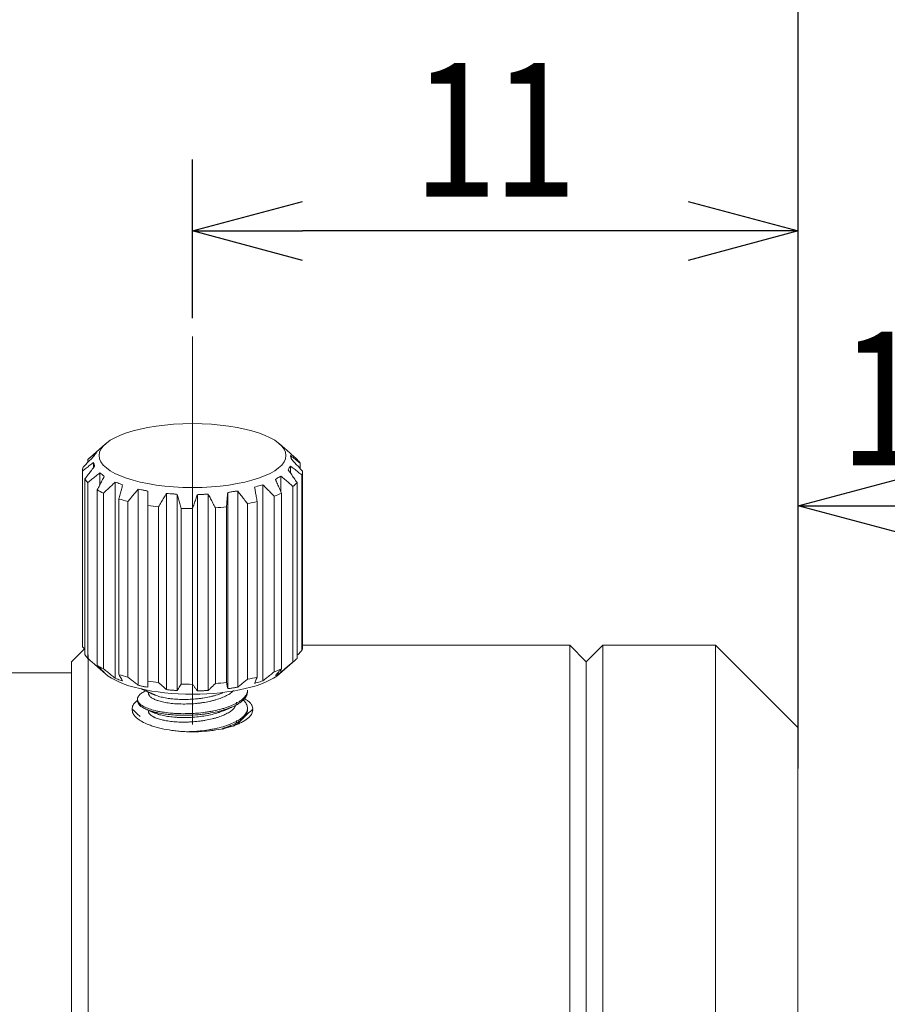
# Model space of a CAD drawing. Header units: millimetres. Extents: x 504 to 605, y 222 to 305.
# Tile 68 of 70: x 560 to 575, y 272 to 290. Entities that reach past the tile are written whole.
import ezdxf

# ---------------------------------------------------------------- set-up
doc = ezdxf.new("R2010")
doc.units = ezdxf.units.MM
doc.header["$LTSCALE"] = 0.03
doc.linetypes.add('CENTER', pattern=[50.8, 31.75, -6.35, 6.35, -6.35])
doc.layers.get('0').update_dxf_attribs({"lineweight": 15})
doc.layers.add('1', color=7, linetype='Continuous', true_color=0xffffff)
doc.styles.get("Standard").update_dxf_attribs({"font": 'simsun.ttc', "width": 0.85})
doc.dimstyles.new('ISO-25', dxfattribs={"dimtxt": 2.5, "dimasz": 2, "dimexe": 1.3, "dimexo": 0.625, "dimtad": 1, "dimzin": 9, "dimdsep": 46, "dimtxsty": 'Standard', "dimblk": 'OPEN30', "dimcen": 2, "dimazin": 2, "dimtfac": 0.6, "dimtmove": 0, "dimatfit": 0, "dimldrblk": 'OPEN30', "dimfxl": 1, "dimtolj": 1, "dimarcsym": 0})

# ---------------------------------------------------------------- blocks, each defined once
blk = doc.blocks.new('_Open30')
at = {"color": 0, "linetype": 'ByBlock', "lineweight": -2}
for p, q in [((-1, 0.2679), (0, 0)), ((0, 0), (-1, -0.2679)), ((0, 0), (-1, 0))]:
    blk.add_line(p, q, dxfattribs=at)
blk = doc.blocks.new('*D4')
at = {"color": 0, "lineweight": -2}
for p, q in [((573.828, 276.968), (573.828, 282.805)), ((591.353, 257.031), (591.353, 282.805)), ((575.828, 281.505), (589.353, 281.505))]:
    blk.add_line(p, q, dxfattribs=at)
at = {"layer": 'Defpoints', "color": 0}
for p in [(591.353, 281.505), (573.828, 276.343), (591.353, 256.406)]:
    blk.add_point(p, dxfattribs=at)
at = {"color": 0, "lineweight": -2, "xscale": 2, "yscale": 2, "zscale": 2, "rotation": 180}
blk.add_blockref('_Open30', (573.828, 281.505), dxfattribs=at)
at = {"color": 0, "lineweight": -2, "xscale": 2, "yscale": 2, "zscale": 2}
blk.add_blockref('_Open30', (591.353, 281.505), dxfattribs=at)
at = {"color": 0, "insert": (582.59, 283.471), "char_height": 2.5, "width": 45.23776, "attachment_point": 5}
blk.add_mtext('\\A1;17.526±0.2', dxfattribs=at)
blk = doc.blocks.new('*D5')
at = {"color": 0, "lineweight": -2}
for p, q in [((562.817, 284.918), (562.817, 287.805)), ((573.828, 276.726), (573.828, 287.805)), ((571.828, 286.505), (564.817, 286.505))]:
    blk.add_line(p, q, dxfattribs=at)
at = {"layer": 'Defpoints', "color": 0}
for p in [(562.817, 286.505), (562.817, 284.293), (573.828, 276.101)]:
    blk.add_point(p, dxfattribs=at)
at = {"color": 0, "lineweight": -2, "xscale": 2, "yscale": 2, "zscale": 2, "rotation": 180}
blk.add_blockref('_Open30', (562.817, 286.505), dxfattribs=at)
at = {"color": 0, "lineweight": -2, "xscale": 2, "yscale": 2, "zscale": 2}
blk.add_blockref('_Open30', (573.828, 286.505), dxfattribs=at)
at = {"color": 0, "insert": (568.323, 288.38), "char_height": 2.5, "attachment_point": 5}
blk.add_mtext('\\A1;11', dxfattribs=at)
blk = doc.blocks.new('*D1')
at = {"color": 0, "lineweight": -2}
for p, q in [((523.117, 282.896), (523.117, 297.805)), ((573.828, 277.083), (573.828, 297.805)), ((525.117, 296.505), (571.828, 296.505))]:
    blk.add_line(p, q, dxfattribs=at)
at = {"layer": 'Defpoints', "color": 0}
for p in [(573.828, 296.505), (523.117, 282.271), (573.828, 276.458)]:
    blk.add_point(p, dxfattribs=at)
at = {"color": 0, "lineweight": -2, "xscale": 2, "yscale": 2, "zscale": 2, "rotation": 180}
blk.add_blockref('_Open30', (523.117, 296.505), dxfattribs=at)
at = {"color": 0, "lineweight": -2, "xscale": 2, "yscale": 2, "zscale": 2}
blk.add_blockref('_Open30', (573.828, 296.505), dxfattribs=at)
at = {"color": 0, "insert": (548.472, 298.38), "char_height": 2.5, "attachment_point": 5}
blk.add_mtext('\\A1;50.71', dxfattribs=at)
blk = doc.blocks.new('*D6')
at = {"color": 0, "lineweight": -2}
for p, q in [((553.317, 283.046), (553.317, 292.805)), ((573.828, 276.982), (573.828, 292.805)), ((555.317, 291.505), (571.828, 291.505))]:
    blk.add_line(p, q, dxfattribs=at)
at = {"layer": 'Defpoints', "color": 0}
for p in [(573.828, 291.505), (553.317, 282.421), (573.828, 276.357)]:
    blk.add_point(p, dxfattribs=at)
at = {"color": 0, "lineweight": -2, "xscale": 2, "yscale": 2, "zscale": 2, "rotation": 180}
blk.add_blockref('_Open30', (553.317, 291.505), dxfattribs=at)
at = {"color": 0, "lineweight": -2, "xscale": 2, "yscale": 2, "zscale": 2}
blk.add_blockref('_Open30', (573.828, 291.505), dxfattribs=at)
at = {"color": 0, "insert": (563.573, 293.38), "char_height": 2.5, "attachment_point": 5}
blk.add_mtext('\\A1;20.5', dxfattribs=at)
blk = doc.blocks.new('*D7')
at = {"color": 0, "lineweight": -2}
for p, q in [((516.839, 260.296), (516.839, 302.805)), ((573.828, 277.513), (573.828, 302.805)), ((518.839, 301.505), (571.828, 301.505))]:
    blk.add_line(p, q, dxfattribs=at)
at = {"layer": 'Defpoints', "color": 0}
for p in [(573.828, 301.505), (573.828, 276.888), (516.839, 259.671)]:
    blk.add_point(p, dxfattribs=at)
at = {"color": 0, "lineweight": -2, "xscale": 2, "yscale": 2, "zscale": 2, "rotation": 180}
blk.add_blockref('_Open30', (516.839, 301.505), dxfattribs=at)
at = {"color": 0, "lineweight": -2, "xscale": 2, "yscale": 2, "zscale": 2}
blk.add_blockref('_Open30', (573.828, 301.505), dxfattribs=at)
at = {"color": 0, "insert": (545.321, 303.38), "char_height": 2.5, "attachment_point": 5}
blk.add_mtext('\\A1;56.99', dxfattribs=at)
blk = doc.blocks.new('A$C4323a73e')
at = {"layer": '1', "color": 7, "linetype": 'Continuous', "lineweight": 18}
for p, q in [((44.395, 22.961), (44.116, 22.716)), ((47.657, 22.877), (47.562, 22.961)), ((47.657, 22.877), (47.664, 22.872)), ((44.076, 22.678), (44.076, 22.626)), ((44.178, 22.622), (44.178, 22.527)), ((47.935, 22.515), (47.935, 22.609)), ((43.979, 22.467), (43.979, 19.272)), ((44.294, 22.433), (44.294, 22.215)), ((47.76, 22.558), (47.76, 22.431)), ((47.968, 19.201), (47.968, 22.396)), ((47.979, 22.467), (47.979, 19.272)), ((44.022, 19.13), (44.022, 22.325)), ((44.076, 22.256), (44.076, 19.061)), ((44.574, 22.266), (44.574, 18.7)), ((47.257, 22.218), (47.257, 18.652)), ((47.587, 22.374), (47.587, 22.086)), ((47.881, 22.256), (47.881, 19.061)), ((44.247, 18.93), (44.247, 22.125)), ((44.361, 22.065), (44.361, 18.87)), ((44.992, 22.136), (44.992, 18.571)), ((45.165, 22.102), (45.165, 18.536)), ((45.507, 22.057), (45.507, 18.492)), ((45.702, 22.043), (45.702, 18.477)), ((46.067, 22.037), (46.067, 18.471)), ((46.266, 22.044), (46.266, 18.478)), ((46.619, 22.076), (46.619, 18.51)), ((46.802, 22.104), (46.802, 18.538)), ((47.597, 22.065), (47.597, 18.87)), ((47.806, 18.994), (47.806, 22.189)), ((44.64, 18.764), (44.64, 21.959)), ((44.803, 21.914), (44.803, 18.719)), ((46.979, 18.68), (46.979, 21.875)), ((47.154, 21.914), (47.154, 18.719)), ((47.465, 18.814), (47.465, 22.009)), ((45.165, 18.647), (45.165, 21.842)), ((45.361, 21.816), (45.361, 18.622)), ((45.77, 18.592), (45.77, 21.787)), ((45.979, 21.783), (45.979, 18.588)), ((46.395, 18.603), (46.395, 21.798)), ((46.597, 21.816), (46.597, 18.622)), ((44.014, 19.234), (43.779, 18.999)), ((52.839, 19.299), (47.979, 19.299)), ((52.839, 19.299), (52.839, -4.996)), ((53.139, 18.999), (52.839, 19.299)), ((53.439, 19.3), (53.139, 19)), ((53.439, 18.642), (53.439, 19.3)), ((55.489, 19.3), (53.439, 19.3)), ((55.489, -19.3), (55.489, 19.3)), ((56.989, 17.8), (55.489, 19.3)), ((43.779, 18.999), (43.779, -4.919)), ((44.079, -4.996), (44.079, 19.125)), ((47.562, 18.779), (47.841, 19.023)), ((53.139, 18.353), (53.139, 19)), ((44.294, 18.884), (44.294, 18.868)), ((44.3, 18.862), (44.395, 18.779)), ((47.587, 18.86), (47.587, 18.809)), ((43.779, 18.799), (40.479, 18.799)), ((53.439, -19.3), (53.439, 18.642)), ((45.178, 18.446), (45.178, 18.426)), ((46.979, 18.453), (46.979, 18.483)), ((44.979, 18.318), (44.979, 18.289)), ((53.139, 12.837), (53.139, 18.353)), ((46.979, 18.124), (46.979, 18.154)), ((56.989, 17.8), (56.989, 17.193)), ((56.989, 17.193), (56.989, -17.8)), ((53.139, -4.919), (53.139, 12.839))]:
    blk.add_line(p, q, dxfattribs=at)
blk.add_ellipse((45.979, 22.749), major_axis=(1.7, 0), ratio=0.342023, dxfattribs=at)
for centre, major_axis, start_param, end_param in [((45.979, 22.467), (2, 0), 2.769062, 2.827434), ((45.979, 22.467), (2, 0), 0.209523, 0.31416), ((45.979, 22.467), (2, 0), 3.036956, 3.141593), ((45.979, 22.467), (2, 0), 6.178549, 6.283186), ((45.979, 22.467), (2, 0), 3.351115, 3.455752), ((45.979, 22.467), (2, 0), 5.864389, 5.969026), ((45.979, 22.467), (2, 0), 3.665274, 3.769911), ((45.979, 22.467), (2, 0), 5.55023, 5.654867), ((45.979, 22.467), (2, 0), 3.979434, 4.084071), ((45.979, 22.467), (2, 0), 5.236071, 5.340708), ((45.979, 22.467), (2, 0), 4.293593, 4.39823), ((45.979, 22.467), (2, 0), 4.607752, 4.712389), ((45.979, 22.467), (2, 0), 4.921911, 5.026549), ((45.979, 19.272), (-2, 0), 3.036956, 3.141593), ((45.979, 19.272), (-2, 0), 0.209523, 0.314159), ((45.979, 19.272), (-2, 0), 2.722797, 2.827433), ((45.979, 19.272), (-2, 0), 0.523682, 0.628319), ((45.979, 19.272), (-2, 0), 2.408637, 2.513274), ((45.979, 18.99), (-1.7, 0), 0.372582, 2.769126), ((45.979, 19.272), (-2, 0), 0.837841, 0.942478), ((45.979, 19.272), (-2, 0), 1.152, 1.256637), ((45.979, 19.272), (-2, 0), 2.094478, 2.199115), ((45.979, 19.272), (-2, 0), 1.46616, 1.570796), ((45.979, 19.272), (-2, 0), 1.780319, 1.884956)]:
    blk.add_ellipse(centre, major_axis=major_axis, ratio=0.342023, start_param=start_param, end_param=end_param, dxfattribs=at)
for points, degree in [([(43.989, 22.538), (44.013, 22.563), (44.061, 22.61), (44.13, 22.68), (44.175, 22.725), (44.197, 22.747)], 3), ([(44.239, 22.814), (44.221, 22.8), (44.186, 22.77), (44.132, 22.725), (44.095, 22.694), (44.076, 22.678)], 3), ([(44.197, 22.747), (44.202, 22.755), (44.211, 22.772), (44.225, 22.794), (44.234, 22.808), (44.239, 22.814)], 3), ([(47.664, 22.872), (47.687, 22.851), (47.734, 22.809), (47.806, 22.745), (47.856, 22.701), (47.881, 22.678)], 3), ([(47.758, 22.751), (47.759, 22.748), (47.762, 22.741), (47.765, 22.73), (47.768, 22.723), (47.769, 22.719)], 3), ([(47.935, 22.609), (47.915, 22.626), (47.874, 22.658), (47.816, 22.705), (47.777, 22.736), (47.758, 22.751)], 3), ([(44.178, 22.622), (44.157, 22.606), (44.113, 22.572), (44.047, 22.521), (44.001, 22.485), (43.979, 22.467)], 3), ([(44.188, 22.591), (44.187, 22.594), (44.185, 22.602), (44.181, 22.612), (44.179, 22.619), (44.178, 22.622)], 3), ([(44.199, 22.554), (44.198, 22.558), (44.195, 22.567), (44.192, 22.579), (44.19, 22.587), (44.188, 22.591)], 3), ([(47.769, 22.719), (47.77, 22.716), (47.772, 22.708), (47.776, 22.696), (47.778, 22.687), (47.779, 22.683)], 3), ([(47.779, 22.683), (47.801, 22.66), (47.844, 22.613), (47.91, 22.541), (47.956, 22.492), (47.979, 22.467)], 3), ([(44.022, 22.325), (44.043, 22.351), (44.083, 22.404), (44.142, 22.48), (44.18, 22.53), (44.199, 22.554)], 3), ([(44.294, 22.433), (44.27, 22.414), (44.223, 22.376), (44.151, 22.317), (44.101, 22.276), (44.076, 22.256)], 3), ([(44.375, 22.371), (44.366, 22.379), (44.348, 22.394), (44.321, 22.415), (44.303, 22.427), (44.294, 22.433)], 3), ([(47.76, 22.558), (47.755, 22.552), (47.746, 22.538), (47.732, 22.516), (47.723, 22.5), (47.718, 22.491)], 3), ([(47.718, 22.491), (47.736, 22.466), (47.771, 22.415), (47.825, 22.337), (47.862, 22.283), (47.881, 22.256)], 3), ([(47.968, 22.396), (47.944, 22.414), (47.897, 22.452), (47.827, 22.506), (47.782, 22.541), (47.76, 22.558)], 3), ([(44.247, 22.125), (44.261, 22.153), (44.29, 22.21), (44.333, 22.292), (44.361, 22.345), (44.375, 22.371)], 3), ([(44.574, 22.266), (44.551, 22.244), (44.505, 22.201), (44.434, 22.134), (44.385, 22.088), (44.361, 22.065)], 3), ([(44.708, 22.215), (44.693, 22.222), (44.663, 22.235), (44.619, 22.252), (44.589, 22.261), (44.574, 22.266)], 3), ([(44.64, 21.959), (44.648, 21.988), (44.663, 22.047), (44.686, 22.132), (44.701, 22.188), (44.708, 22.215)], 3), ([(47.257, 22.218), (47.241, 22.214), (47.208, 22.205), (47.158, 22.19), (47.125, 22.178), (47.109, 22.172)], 3), ([(47.465, 22.009), (47.441, 22.034), (47.394, 22.081), (47.325, 22.151), (47.28, 22.196), (47.257, 22.218)], 3), ([(47.587, 22.374), (47.576, 22.369), (47.554, 22.357), (47.521, 22.337), (47.499, 22.323), (47.487, 22.315)], 3), ([(47.487, 22.315), (47.499, 22.288), (47.523, 22.234), (47.559, 22.151), (47.584, 22.094), (47.597, 22.065)], 3), ([(47.806, 22.189), (47.781, 22.21), (47.731, 22.253), (47.658, 22.315), (47.611, 22.355), (47.587, 22.374)], 3), ([(44.992, 22.136), (44.972, 22.113), (44.931, 22.065), (44.868, 21.99), (44.825, 21.939), (44.803, 21.914)], 3), ([(45.165, 22.102), (45.146, 22.107), (45.108, 22.116), (45.05, 22.128), (45.011, 22.134), (44.992, 22.136)], 3), ([(45.165, 21.842), (45.165, 21.872), (45.165, 21.932), (45.165, 22.018), (45.165, 22.074), (45.165, 22.102)], 3), ([(45.507, 22.057), (45.491, 22.032), (45.459, 21.98), (45.41, 21.899), (45.377, 21.844), (45.361, 21.816)], 3), ([(45.702, 22.043), (45.68, 22.046), (45.637, 22.05), (45.572, 22.055), (45.528, 22.057), (45.507, 22.057)], 3), ([(45.77, 21.787), (45.762, 21.816), (45.747, 21.875), (45.724, 21.96), (45.709, 22.016), (45.702, 22.043)], 3), ([(46.067, 22.037), (46.058, 22.01), (46.039, 21.955), (46.009, 21.87), (45.989, 21.812), (45.979, 21.783)], 3), ([(46.266, 22.044), (46.244, 22.044), (46.2, 22.044), (46.134, 22.042), (46.089, 22.038), (46.067, 22.037)], 3), ([(46.395, 21.798), (46.38, 21.826), (46.351, 21.883), (46.308, 21.964), (46.28, 22.018), (46.266, 22.044)], 3), ([(46.619, 22.076), (46.617, 22.048), (46.612, 21.992), (46.604, 21.906), (46.599, 21.847), (46.597, 21.816)], 3), ([(46.802, 22.104), (46.782, 22.102), (46.741, 22.097), (46.68, 22.088), (46.64, 22.08), (46.619, 22.076)], 3), ([(46.979, 21.875), (46.958, 21.901), (46.918, 21.954), (46.859, 22.03), (46.821, 22.08), (46.802, 22.104)], 3), ([(47.109, 22.172), (47.114, 22.144), (47.123, 22.089), (47.139, 22.003), (47.149, 21.944), (47.154, 21.914)], 3), ([(44.022, 19.224), (44.008, 19.24), (43.993, 19.256), (43.979, 19.272)], 3), ([(44.294, 18.868), (44.269, 18.889), (44.221, 18.932), (44.149, 18.996), (44.1, 19.039), (44.076, 19.061)], 3), ([(47.806, 18.994), (47.782, 18.973), (47.733, 18.932), (47.66, 18.87), (47.612, 18.829), (47.587, 18.809)], 3), ([(44.247, 18.93), (44.261, 18.916), (44.289, 18.888), (44.332, 18.846), (44.361, 18.819), (44.375, 18.805)], 3), ([(44.375, 18.805), (44.366, 18.811), (44.348, 18.823), (44.321, 18.844), (44.303, 18.859), (44.294, 18.868)], 3), ([(44.574, 18.7), (44.55, 18.719), (44.503, 18.756), (44.431, 18.813), (44.384, 18.851), (44.361, 18.87)], 3), ([(47.465, 18.814), (47.442, 18.796), (47.396, 18.76), (47.327, 18.706), (47.281, 18.67), (47.257, 18.652)], 3), ([(47.487, 18.749), (47.5, 18.763), (47.524, 18.789), (47.56, 18.829), (47.585, 18.856), (47.597, 18.87)], 3), ([(47.587, 18.809), (47.576, 18.801), (47.554, 18.786), (47.521, 18.766), (47.499, 18.755), (47.487, 18.749)], 3), ([(44.708, 18.649), (44.693, 18.654), (44.663, 18.664), (44.619, 18.681), (44.589, 18.693), (44.574, 18.7)], 3), ([(44.64, 18.764), (44.648, 18.751), (44.663, 18.725), (44.685, 18.687), (44.7, 18.662), (44.708, 18.649)], 3), ([(44.992, 18.571), (44.971, 18.587), (44.929, 18.62), (44.866, 18.669), (44.824, 18.702), (44.803, 18.719)], 3), ([(45.165, 18.647), (45.165, 18.635), (45.165, 18.61), (45.165, 18.573), (45.165, 18.549), (45.165, 18.536)], 3), ([(46.979, 18.68), (46.959, 18.664), (46.92, 18.632), (46.861, 18.585), (46.822, 18.554), (46.802, 18.538)], 3), ([(47.109, 18.606), (47.114, 18.619), (47.124, 18.643), (47.139, 18.681), (47.149, 18.706), (47.154, 18.719)], 3), ([(47.257, 18.652), (47.241, 18.646), (47.208, 18.634), (47.158, 18.619), (47.125, 18.61), (47.109, 18.606)], 3), ([(45.165, 18.536), (45.146, 18.539), (45.108, 18.545), (45.05, 18.557), (45.011, 18.566), (44.992, 18.571)], 3), ([(45.151, 18.457), (45.227, 18.424), (45.307, 18.39)], 2), ([(45.507, 18.492), (45.49, 18.506), (45.458, 18.535), (45.409, 18.578), (45.377, 18.607), (45.361, 18.622)], 3), ([(45.702, 18.477), (45.68, 18.478), (45.637, 18.479), (45.572, 18.484), (45.528, 18.489), (45.507, 18.492)], 3), ([(45.77, 18.592), (45.762, 18.579), (45.747, 18.553), (45.725, 18.515), (45.71, 18.49), (45.702, 18.477)], 3), ([(46.067, 18.471), (46.057, 18.484), (46.038, 18.51), (46.008, 18.549), (45.988, 18.575), (45.979, 18.588)], 3), ([(46.266, 18.478), (46.244, 18.476), (46.2, 18.473), (46.134, 18.471), (46.089, 18.471), (46.067, 18.471)], 3), ([(46.395, 18.603), (46.38, 18.589), (46.352, 18.561), (46.309, 18.519), (46.281, 18.492), (46.266, 18.478)], 3), ([(46.619, 18.51), (46.617, 18.523), (46.612, 18.547), (46.604, 18.584), (46.599, 18.609), (46.597, 18.622)], 3), ([(46.802, 18.538), (46.782, 18.534), (46.741, 18.526), (46.68, 18.517), (46.64, 18.512), (46.619, 18.51)], 3), ([(44.882, 18.139), (44.93, 18.093), (44.979, 18.047), (45.028, 18.001)], 3), ([(45.15, 18.128), (45.229, 18.095), (45.31, 18.06)], 2), ([(46.531, 18.104), (46.607, 18.137), (46.686, 18.171)], 2), ([(47.075, 18.138), (46.975, 18.044), (46.875, 17.949), (46.775, 17.854)], 3), ([(46.523, 17.772), (46.601, 17.805), (46.682, 17.84)], 2)]:
    blk.add_open_spline(points, degree=degree, dxfattribs=at)
for points, knots in [([(47.968, 19.201), (47.945, 19.177), (47.916, 19.148), (47.887, 19.119), (47.881, 19.113)], [0, 0, 0, 0, 0.794008, 1, 1, 1, 1]), ([(46.979, 18.483), (46.979, 18.479), (46.978, 18.476), (46.977, 18.451), (46.971, 18.429), (46.956, 18.398), (46.949, 18.387), (46.935, 18.366), (46.926, 18.356), (46.898, 18.326), (46.875, 18.306), (46.841, 18.282), (46.834, 18.277), (46.82, 18.268), (46.812, 18.263), (46.789, 18.249), (46.773, 18.24), (46.722, 18.214), (46.684, 18.198), (46.633, 18.179), (46.623, 18.175), (46.601, 18.168), (46.591, 18.164), (46.558, 18.154), (46.535, 18.147), (46.466, 18.128), (46.418, 18.117), (46.343, 18.101), (46.317, 18.096), (46.265, 18.088), (46.239, 18.084), (46.159, 18.073), (46.106, 18.067), (46.024, 18.061), (45.997, 18.059), (45.942, 18.056), (45.914, 18.056), (45.833, 18.054), (45.78, 18.054), (45.701, 18.057), (45.674, 18.058), (45.636, 18.061), (45.623, 18.062), (45.597, 18.064), (45.585, 18.065), (45.522, 18.071), (45.475, 18.077), (45.407, 18.088), (45.384, 18.092), (45.352, 18.098), (45.341, 18.101), (45.32, 18.105), (45.31, 18.108), (45.26, 18.12), (45.223, 18.131), (45.173, 18.149), (45.157, 18.155), (45.127, 18.167), (45.113, 18.174), (45.074, 18.194), (45.052, 18.208), (45.025, 18.23), (45.017, 18.238), (45.004, 18.253), (44.998, 18.261), (44.988, 18.277), (44.985, 18.285), (44.98, 18.301), (44.979, 18.309), (44.978, 18.332), (44.982, 18.348), (44.995, 18.371), (45, 18.379), (45.013, 18.394), (45.021, 18.402), (45.047, 18.424), (45.068, 18.438), (45.106, 18.459), (45.12, 18.465), (45.138, 18.474), (45.142, 18.475), (45.146, 18.477)], [0, 0, 0, 0, 0.007196, 0.007196, 0.051075, 0.051075, 0.073015, 0.073015, 0.094954, 0.094954, 0.138833, 0.138833, 0.149803, 0.149803, 0.160773, 0.160773, 0.182712, 0.182712, 0.226591, 0.226591, 0.237561, 0.237561, 0.24853, 0.24853, 0.27047, 0.27047, 0.314349, 0.314349, 0.336288, 0.336288, 0.358228, 0.358228, 0.402106, 0.402106, 0.424046, 0.424046, 0.445985, 0.445985, 0.489864, 0.489864, 0.511804, 0.511804, 0.522773, 0.522773, 0.533743, 0.533743, 0.577622, 0.577622, 0.599561, 0.599561, 0.610531, 0.610531, 0.621501, 0.621501, 0.66538, 0.66538, 0.687319, 0.687319, 0.709259, 0.709259, 0.753138, 0.753138, 0.775077, 0.775077, 0.797016, 0.797016, 0.818956, 0.818956, 0.840895, 0.840895, 0.884774, 0.884774, 0.906714, 0.906714, 0.928653, 0.928653, 0.972532, 0.972532, 0.994471, 0.994471, 1, 1, 1, 1]), ([(44.979, 18.289), (44.979, 18.282), (44.979, 18.275), (44.983, 18.26), (44.986, 18.252), (44.995, 18.236), (45, 18.229), (45.019, 18.206), (45.036, 18.191), (45.068, 18.17), (45.079, 18.163), (45.105, 18.149), (45.118, 18.142), (45.162, 18.123), (45.195, 18.111), (45.24, 18.097), (45.249, 18.094), (45.268, 18.089), (45.278, 18.086), (45.308, 18.079), (45.328, 18.074), (45.392, 18.061), (45.436, 18.053), (45.496, 18.045), (45.508, 18.044), (45.532, 18.041), (45.544, 18.04), (45.582, 18.036), (45.607, 18.034), (45.684, 18.028), (45.736, 18.026), (45.816, 18.025), (45.843, 18.025), (45.898, 18.026), (45.925, 18.026), (46.007, 18.03), (46.061, 18.034), (46.142, 18.042), (46.169, 18.045), (46.222, 18.052), (46.249, 18.056), (46.327, 18.069), (46.377, 18.078), (46.45, 18.095), (46.474, 18.101), (46.509, 18.11), (46.521, 18.114), (46.544, 18.12), (46.555, 18.124), (46.61, 18.141), (46.651, 18.156), (46.709, 18.18), (46.727, 18.188), (46.754, 18.201), (46.762, 18.206), (46.779, 18.215), (46.787, 18.219), (46.827, 18.242), (46.854, 18.261), (46.89, 18.29), (46.901, 18.3), (46.921, 18.32), (46.929, 18.33), (46.953, 18.361), (46.964, 18.383), (46.974, 18.415), (46.976, 18.425), (46.978, 18.442), (46.979, 18.448), (46.979, 18.453)], [0, 0, 0, 0, 0.022607, 0.022607, 0.048651, 0.048651, 0.074696, 0.074696, 0.126785, 0.126785, 0.152829, 0.152829, 0.178873, 0.178873, 0.230962, 0.230962, 0.243984, 0.243984, 0.257006, 0.257006, 0.283051, 0.283051, 0.33514, 0.33514, 0.348162, 0.348162, 0.361184, 0.361184, 0.387228, 0.387228, 0.439317, 0.439317, 0.465361, 0.465361, 0.491406, 0.491406, 0.543495, 0.543495, 0.569539, 0.569539, 0.595583, 0.595583, 0.647672, 0.647672, 0.673716, 0.673716, 0.686739, 0.686739, 0.699761, 0.699761, 0.75185, 0.75185, 0.777894, 0.777894, 0.790916, 0.790916, 0.803938, 0.803938, 0.856027, 0.856027, 0.882071, 0.882071, 0.908116, 0.908116, 0.960204, 0.960204, 0.986249, 0.986249, 1, 1, 1, 1]), ([(45.052, 18.509), (45.056, 18.507), (45.06, 18.504), (45.069, 18.498), (45.075, 18.494), (45.087, 18.487), (45.093, 18.484), (45.116, 18.472), (45.133, 18.464), (45.151, 18.457)], [0, 0, 0, 0, 0.141086, 0.141086, 0.334884, 0.334884, 0.528683, 0.528683, 1, 1, 1, 1]), ([(45.178, 18.426), (45.178, 18.426), (45.178, 18.425), (45.178, 18.413), (45.182, 18.4), (45.193, 18.383), (45.197, 18.377), (45.208, 18.365), (45.215, 18.359), (45.236, 18.342), (45.254, 18.332), (45.285, 18.316), (45.296, 18.311), (45.314, 18.304), (45.32, 18.302), (45.333, 18.297), (45.339, 18.295), (45.373, 18.284), (45.403, 18.276), (45.45, 18.265), (45.467, 18.261), (45.501, 18.255), (45.519, 18.252), (45.574, 18.244), (45.651, 18.235), (45.733, 18.231), (45.818, 18.23), (45.861, 18.23), (45.948, 18.233), (45.991, 18.235), (46.057, 18.241), (46.079, 18.244), (46.122, 18.249), (46.143, 18.252), (46.207, 18.261), (46.248, 18.269), (46.298, 18.28), (46.309, 18.282), (46.328, 18.287), (46.358, 18.294), (46.386, 18.302), (46.441, 18.318), (46.476, 18.33), (46.525, 18.349), (46.541, 18.355), (46.571, 18.369), (46.586, 18.376), (46.627, 18.398), (46.651, 18.413), (46.683, 18.437), (46.694, 18.445), (46.71, 18.46), (46.717, 18.467), (46.723, 18.473)], [0, 0, 0, 0, 0.002479, 0.002479, 0.061518, 0.061518, 0.091038, 0.091038, 0.120557, 0.120557, 0.179596, 0.179596, 0.209115, 0.209115, 0.223875, 0.223875, 0.238635, 0.238635, 0.297674, 0.297674, 0.327193, 0.327193, 0.356712, 0.356712, 0.415751, 0.47479, 0.47479, 0.533829, 0.533829, 0.592868, 0.592868, 0.622387, 0.622387, 0.651907, 0.651907, 0.710945, 0.710945, 0.725705, 0.725705, 0.740465, 0.769984, 0.769984, 0.829023, 0.829023, 0.858543, 0.858543, 0.888062, 0.888062, 0.947101, 0.947101, 0.97662, 0.97662, 1, 1, 1, 1]), ([(44.885, 18.135), (44.882, 18.16), (44.886, 18.185), (44.904, 18.22), (44.912, 18.232), (44.931, 18.255), (44.943, 18.266), (44.964, 18.283), (44.973, 18.29), (44.982, 18.296)], [0, 0, 0, 0, 0.435113, 0.435113, 0.65267, 0.65267, 0.870227, 0.870227, 1, 1, 1, 1]), ([(45.306, 18.391), (45.318, 18.386), (45.331, 18.381), (45.373, 18.367), (45.402, 18.359), (45.466, 18.345), (45.5, 18.338), (45.546, 18.332), (45.555, 18.33), (45.574, 18.328), (45.603, 18.324), (45.632, 18.321), (45.691, 18.317), (45.732, 18.314), (45.785, 18.313), (45.796, 18.313), (45.818, 18.313), (45.85, 18.313), (45.882, 18.313), (45.947, 18.316), (45.991, 18.318), (46.056, 18.324), (46.078, 18.326), (46.121, 18.332), (46.143, 18.334), (46.206, 18.344), (46.247, 18.351), (46.308, 18.364), (46.328, 18.369), (46.367, 18.378), (46.386, 18.383), (46.441, 18.4), (46.475, 18.411), (46.516, 18.427), (46.524, 18.431), (46.532, 18.434), (46.533, 18.434), (46.533, 18.434)], [0, 0, 0, 0, 0.048441, 0.048441, 0.14124, 0.14124, 0.234038, 0.234038, 0.257238, 0.257238, 0.280438, 0.326837, 0.326837, 0.419636, 0.419636, 0.442836, 0.442836, 0.466035, 0.512435, 0.512435, 0.605234, 0.605234, 0.651633, 0.651633, 0.698032, 0.698032, 0.790831, 0.790831, 0.837231, 0.837231, 0.88363, 0.88363, 0.976429, 0.976429, 0.999629, 0.999629, 1, 1, 1, 1]), ([(46.905, 18.303), (46.907, 18.3), (46.91, 18.298), (46.931, 18.276), (46.947, 18.255), (46.963, 18.223), (46.968, 18.212), (46.975, 18.19), (46.977, 18.18), (46.98, 18.147), (46.978, 18.126), (46.968, 18.094), (46.963, 18.084), (46.955, 18.068), (46.952, 18.063), (46.945, 18.052), (46.941, 18.047), (46.922, 18.021), (46.902, 18.001), (46.867, 17.971), (46.854, 17.961), (46.826, 17.942), (46.811, 17.933), (46.764, 17.906), (46.729, 17.889), (46.672, 17.865), (46.652, 17.857), (46.61, 17.842), (46.589, 17.835), (46.522, 17.814), (46.476, 17.801), (46.403, 17.784), (46.378, 17.779), (46.34, 17.772), (46.327, 17.769), (46.302, 17.765), (46.288, 17.763), (46.223, 17.752), (46.17, 17.745), (46.089, 17.737), (46.062, 17.735), (46.021, 17.732), (46.008, 17.731), (45.98, 17.73), (45.967, 17.729), (45.933, 17.728), (45.913, 17.727), (45.894, 17.726)], [0, 0, 0, 0, 0.00898, 0.00898, 0.08916, 0.08916, 0.12925, 0.12925, 0.169339, 0.169339, 0.249519, 0.249519, 0.289609, 0.289609, 0.309654, 0.309654, 0.329699, 0.329699, 0.409878, 0.409878, 0.449968, 0.449968, 0.490058, 0.490058, 0.570237, 0.570237, 0.610327, 0.610327, 0.650417, 0.650417, 0.730597, 0.730597, 0.770687, 0.770687, 0.790731, 0.790731, 0.810776, 0.810776, 0.890956, 0.890956, 0.931046, 0.931046, 0.951091, 0.951091, 0.971136, 0.971136, 1, 1, 1, 1]), ([(46.926, 18.325), (46.927, 18.325), (46.928, 18.324), (46.939, 18.319), (46.948, 18.314), (46.973, 18.298), (47.003, 18.277), (47.026, 18.255), (47.04, 18.238), (47.045, 18.232), (47.053, 18.22), (47.056, 18.215), (47.071, 18.185), (47.076, 18.16), (47.072, 18.135)], [0, 0, 0, 0, 0.01088, 0.01088, 0.1008, 0.1008, 0.28064, 0.46048, 0.46048, 0.5504, 0.5504, 0.64032, 0.64032, 1, 1, 1, 1]), ([(47.073, 18.135), (47.076, 18.11), (47.071, 18.085), (47.053, 18.047), (47.046, 18.034), (47.026, 18.009), (47.014, 17.997), (46.975, 17.96), (46.941, 17.936), (46.891, 17.908), (46.881, 17.902), (46.859, 17.891), (46.826, 17.875), (46.765, 17.85), (46.711, 17.831), (46.669, 17.818), (46.655, 17.813), (46.625, 17.805), (46.61, 17.801), (46.535, 17.782), (46.471, 17.768), (46.387, 17.755), (46.37, 17.752), (46.335, 17.748), (46.318, 17.745), (46.265, 17.739), (46.23, 17.736), (46.124, 17.728), (46.052, 17.725), (45.96, 17.725), (45.942, 17.725), (45.906, 17.726), (45.851, 17.727), (45.762, 17.732), (45.692, 17.739), (45.639, 17.745), (45.622, 17.748), (45.588, 17.752), (45.571, 17.755), (45.486, 17.768), (45.422, 17.782), (45.332, 17.805), (45.303, 17.813), (45.26, 17.826), (45.246, 17.831), (45.219, 17.84), (45.206, 17.845), (45.142, 17.87), (45.096, 17.891), (45.047, 17.919), (45.037, 17.925), (45.018, 17.936), (45.01, 17.942), (44.984, 17.96), (44.954, 17.984), (44.931, 18.009), (44.917, 18.027), (44.912, 18.034), (44.904, 18.046), (44.901, 18.053), (44.886, 18.085), (44.881, 18.11), (44.885, 18.135)], [0, 0, 0, 0, 0.0625, 0.0625, 0.09375, 0.09375, 0.125, 0.125, 0.1875, 0.1875, 0.203125, 0.203125, 0.21875, 0.25, 0.28125, 0.28125, 0.296875, 0.296875, 0.3125, 0.3125, 0.375, 0.375, 0.390625, 0.390625, 0.40625, 0.40625, 0.4375, 0.4375, 0.5, 0.5, 0.515625, 0.515625, 0.53125, 0.5625, 0.59375, 0.59375, 0.609375, 0.609375, 0.625, 0.625, 0.6875, 0.6875, 0.71875, 0.71875, 0.734375, 0.734375, 0.75, 0.75, 0.8125, 0.8125, 0.828125, 0.828125, 0.84375, 0.84375, 0.875, 0.90625, 0.90625, 0.921875, 0.921875, 0.9375, 0.9375, 1, 1, 1, 1]), ([(45.178, 18.097), (45.179, 18.092), (45.179, 18.087), (45.182, 18.076), (45.185, 18.07), (45.191, 18.058), (45.196, 18.052), (45.211, 18.034), (45.225, 18.023), (45.25, 18.007), (45.259, 18.001), (45.275, 17.993), (45.28, 17.991), (45.291, 17.986), (45.296, 17.983), (45.326, 17.971), (45.352, 17.962), (45.395, 17.95), (45.41, 17.946), (45.434, 17.94), (45.442, 17.938), (45.459, 17.935), (45.467, 17.933), (45.509, 17.925), (45.545, 17.919), (45.602, 17.913), (45.621, 17.91), (45.661, 17.907), (45.682, 17.906), (45.743, 17.902), (45.785, 17.901), (45.849, 17.901), (45.871, 17.902), (45.914, 17.903), (45.936, 17.904), (46.002, 17.908), (46.045, 17.911), (46.11, 17.918), (46.131, 17.921), (46.163, 17.926), (46.174, 17.927), (46.195, 17.931), (46.206, 17.932), (46.258, 17.942), (46.298, 17.95), (46.357, 17.965), (46.376, 17.97), (46.413, 17.98), (46.431, 17.986), (46.485, 18.004), (46.517, 18.016), (46.578, 18.043), (46.606, 18.057), (46.657, 18.087), (46.701, 18.119), (46.733, 18.153), (46.752, 18.179), (46.757, 18.187), (46.766, 18.205), (46.769, 18.213), (46.776, 18.236), (46.778, 18.249), (46.778, 18.263)], [0, 0, 0, 0, 0.022703, 0.022703, 0.048739, 0.048739, 0.074776, 0.074776, 0.126848, 0.126848, 0.152884, 0.152884, 0.165902, 0.165902, 0.178921, 0.178921, 0.230993, 0.230993, 0.257029, 0.257029, 0.270047, 0.270047, 0.283065, 0.283065, 0.335138, 0.335138, 0.361174, 0.361174, 0.38721, 0.38721, 0.439283, 0.439283, 0.465319, 0.465319, 0.491355, 0.491355, 0.543428, 0.543428, 0.569464, 0.569464, 0.582482, 0.582482, 0.5955, 0.5955, 0.647573, 0.647573, 0.673609, 0.673609, 0.699645, 0.699645, 0.751718, 0.751718, 0.80379, 0.80379, 0.855863, 0.907935, 0.907935, 0.933972, 0.933972, 0.960008, 0.960008, 1, 1, 1, 1]), ([(45.307, 18.062), (45.329, 18.053), (45.353, 18.044), (45.394, 18.032), (45.41, 18.029), (45.441, 18.021), (45.458, 18.017), (45.509, 18.008), (45.545, 18.002), (45.601, 17.996), (45.621, 17.994), (45.65, 17.991), (45.66, 17.99), (45.681, 17.989), (45.691, 17.988), (45.743, 17.985), (45.784, 17.984), (45.848, 17.984), (45.87, 17.984), (45.913, 17.985), (45.935, 17.986), (46.001, 17.99), (46.088, 17.997), (46.173, 18.01), (46.257, 18.024), (46.298, 18.033), (46.375, 18.051), (46.413, 18.062), (46.457, 18.077), (46.466, 18.08), (46.483, 18.086), (46.503, 18.093), (46.523, 18.101), (46.534, 18.106)], [0, 0, 0, 0, 0.085762, 0.085762, 0.13217, 0.13217, 0.178578, 0.178578, 0.271394, 0.271394, 0.317802, 0.317802, 0.341006, 0.341006, 0.36421, 0.36421, 0.457026, 0.457026, 0.503434, 0.503434, 0.549842, 0.549842, 0.642659, 0.735475, 0.735475, 0.828291, 0.828291, 0.921107, 0.921107, 0.944311, 0.944311, 0.967515, 1, 1, 1, 1]), ([(46.522, 17.785), (46.532, 17.788), (46.565, 17.798), (46.597, 17.808), (46.659, 17.83), (46.698, 17.846), (46.752, 17.871), (46.769, 17.88), (46.802, 17.898), (46.817, 17.907), (46.859, 17.936), (46.884, 17.955), (46.91, 17.98), (46.915, 17.985), (46.924, 17.995), (46.928, 18.001), (46.941, 18.016), (46.948, 18.027), (46.966, 18.058), (46.973, 18.079), (46.978, 18.108), (46.979, 18.116), (46.979, 18.124)], [0, 0, 0, 0, 0.037413, 0.119461, 0.119461, 0.283557, 0.283557, 0.365605, 0.365605, 0.447653, 0.447653, 0.611748, 0.611748, 0.652772, 0.652772, 0.693796, 0.693796, 0.775844, 0.775844, 0.93994, 0.93994, 1, 1, 1, 1]), ([(46.731, 17.822), (46.743, 17.835), (46.752, 17.848), (46.764, 17.87), (46.768, 17.879), (46.773, 17.892), (46.774, 17.897), (46.776, 17.906), (46.777, 17.91), (46.779, 17.921), (46.779, 17.927), (46.779, 17.933)], [0, 0, 0, 0, 0.364068, 0.364068, 0.599252, 0.599252, 0.716844, 0.716844, 0.834437, 0.834437, 1, 1, 1, 1])]:
    blk.add_open_spline(points, degree=3, knots=knots, dxfattribs=at)

msp = doc.modelspace()

# ---------------------------------------------------------------- linework, layer by layer
at = {"layer": '1', "color": 1, "linetype": 'CENTER', "lineweight": 5, "ltscale": 10}
msp.add_line((562.8175, 284.5862), (562.8175, 277.5259), dxfattribs=at)

# ---------------------------------------------------------------- block references
msp.add_blockref('A$C4323a73e', (516.8371, 259.6709))

# ---------------------------------------------------------------- dimensions: what is measured, and where the dimension line sits
for base, p1, p2, override, picture, middle in [((573.828, 301.5054), (516.8392, 259.671), (573.828, 276.8884), {"dimtmove": 0}, '*D7', (545.3206, 301.5054)), ((573.828, 296.5054), (523.1175, 282.271), (573.828, 276.4578), {"dimtmove": 0}, '*D1', (548.4725, 296.5054)), ((573.828, 291.5054), (553.3175, 282.421), (573.828, 276.3568), {"dimdec": 1}, '*D6', (563.5727, 291.5054))]:
    dim = msp.add_linear_dim(base=base, p1=p1, p2=p2, dimstyle='ISO-25', override=override)
    dim.commit()
    dim.dimension.update_dxf_attribs({"geometry": picture, "text_midpoint": middle, "dimtype": 128})
for base, p1, p2, override, picture, middle in [((562.8175, 286.5054), (573.828, 276.1008), (562.8175, 284.2933), {"dimdec": 1}, '*D5', (568.3227, 286.5054)), ((591.3535, 281.5054), (573.8279, 276.3426), (591.3535, 256.4058), {"dimdec": 3, "dimtol": 1, "dimtp": 0.2, "dimtm": 0.2, "dimtfac": 1, "dimtdec": 3}, '*D4', (582.5905, 281.5054))]:
    dim = msp.add_linear_dim(base=base, p1=p1, p2=p2, angle=180, dimstyle='ISO-25', override=override)
    dim.commit()
    dim.dimension.update_dxf_attribs({"geometry": picture, "text_midpoint": middle, "dimtype": 128})

doc.saveas('drawing.dxf')
